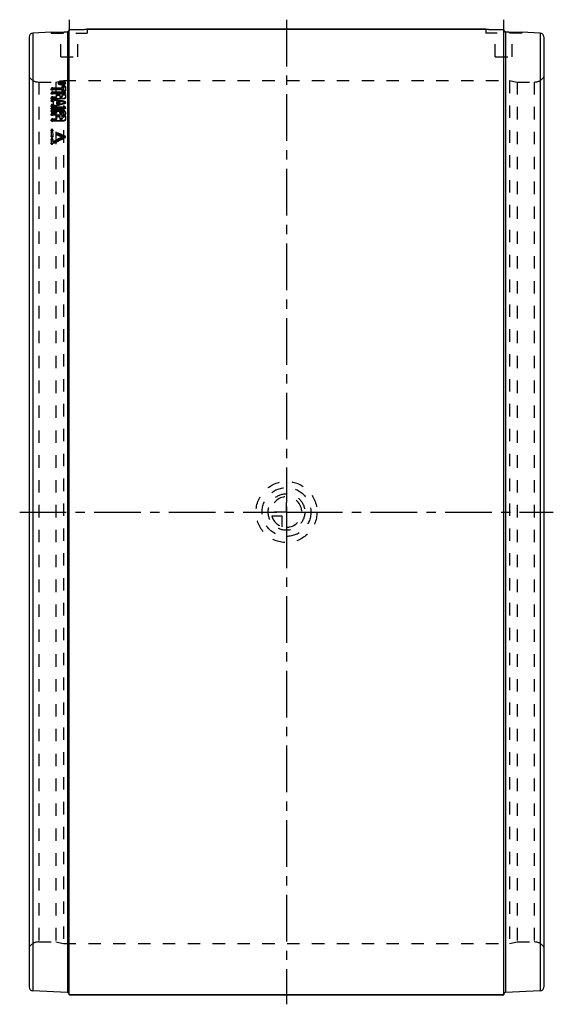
# Model space of a CAD drawing. Header units: millimetres. Extents: x 360 to 640, y 242 to 758.
import ezdxf

# ---------------------------------------------------------------- set-up
doc = ezdxf.new("R2010")
doc.units = ezdxf.units.MM
doc.header["$LTSCALE"] = 65.185185
doc.linetypes.add('CENTER', pattern=[0.6, 0.375, -0.075, 0.075, -0.075])
doc.linetypes.add('HIDDEN', pattern=[0.2, 0.1, -0.1])
for name, color, linetype in [('BOHRUNG', 7, 'CONTINUOUS'), ('KOERPER', 7, 'CONTINUOUS'), ('KONST.EL_MIT_GEO', 7, 'CONTINUOUS'), ('KURVEN', 7, 'CONTINUOUS'), ('L1', 7, 'CONTINUOUS')]:
    doc.layers.add(name, color=color, linetype=linetype)

msp = doc.modelspace()

# ---------------------------------------------------------------- linework, layer by layer
at = {"layer": 'BOHRUNG', "color": 8, "linetype": 'HIDDEN'}
for p, q in [((370.01, 725.3), (379, 725.3)), ((621, 725.3), (629.99, 725.3)), ((370.01, 274.7), (379, 274.7)), ((621, 274.7), (629.99, 274.7))]:
    msp.add_line(p, q, dxfattribs=at)
at = {"layer": 'KOERPER', "color": 7, "linetype": 'Continuous'}
for p, q in [((604.5, 753), (395.5, 753)), ((614, 247), (386, 247))]:
    msp.add_line(p, q, dxfattribs=at)
at = {"layer": 'KONST.EL_MIT_GEO', "color": 2, "linetype": 'CENTER'}
for p, q in [((386, 758), (386, 752.82)), ((614, 752.82), (614, 758))]:
    msp.add_line(p, q, dxfattribs=at)
at = {"layer": 'KONST.EL_MIT_GEO', "color": 7, "linetype": 'Continuous'}
for p, q in [((365, 749), (365, 251)), ((376.5, 751.42), (366.91, 751)), ((366.91, 751), (366.91, 249)), ((385.04, 751.61), (385.04, 248.21)), ((386, 247), (386, 752.82)), ((395.5, 753), (604.5, 753)), ((614, 247), (614, 752.82)), ((614.96, 751.61), (614.96, 248.21)), ((633.09, 751), (623.5, 751.42)), ((633.09, 751), (633.09, 249)), ((635, 749), (635, 251)), ((385.04, 248.21), (366.91, 249)), ((633.09, 249), (614.96, 248.21)), ((386, 247), (614, 247))]:
    msp.add_line(p, q, dxfattribs=at)
at = {"layer": 'KONST.EL_MIT_GEO', "color": 8, "linetype": 'HIDDEN'}
for p, q in [((376.5, 751.42), (376.5, 751)), ((376.5, 751.42), (376.81, 751.42)), ((376.5, 751), (395.5, 751)), ((381.55, 738.6), (381.55, 751)), ((390.45, 738.6), (390.45, 751)), ((395.22, 752.99), (395.5, 753)), ((395.5, 753), (395.5, 751)), ((604.5, 753), (604.5, 751)), ((604.5, 753), (604.74, 752.99)), ((623.5, 751), (604.5, 751)), ((604.74, 752.99), (604.82, 752.99)), ((604.82, 752.99), (604.84, 752.99)), ((607.09, 752.92), (607.27, 752.91)), ((607.27, 752.91), (607.42, 752.91)), ((609.55, 738.6), (609.55, 751)), ((611.33, 752.84), (611.54, 752.83)), ((611.54, 752.83), (611.89, 752.83)), ((618.45, 738.6), (618.45, 751)), ((623.19, 751.42), (623.5, 751.42)), ((623.5, 751.42), (623.5, 751)), ((381.55, 738.6), (390.45, 738.6)), ((609.55, 738.6), (618.45, 738.6)), ((370.01, 725.3), (370.01, 274.7)), ((370.01, 725.3), (379, 725.3)), ((377.34, 722.26), (382.29, 722.45)), ((379, 725.3), (383, 726.1)), ((379, 725.3), (379, 274.7)), ((380.31, 724.95), (380.33, 724.5)), ((380.73, 724.97), (380.75, 724.53)), ((381.15, 725.19), (381.15, 725.06)), ((381.15, 725.19), (381.18, 724.37)), ((382.04, 725.13), (381.15, 725.19)), ((381.15, 725.06), (381.43, 725.04)), ((381.15, 724.94), (381.98, 724.97)), ((381.15, 724.94), (381.15, 724.81)), ((381.15, 724.81), (383.13, 724.89)), ((381.18, 724.61), (381.18, 724.74)), ((381.18, 724.74), (382.07, 724.69)), ((382, 724.56), (381.18, 724.61)), ((381.18, 724.49), (382, 724.52)), ((381.18, 724.37), (381.18, 724.49)), ((383.16, 724.44), (381.18, 724.37)), ((381.43, 725.04), (381.84, 725.02)), ((381.84, 725.02), (381.98, 725.01)), ((381.98, 725.01), (381.98, 724.97)), ((381.98, 725.01), (382, 724.52)), ((382, 724.52), (382, 724.56)), ((382.04, 725.13), (382.07, 724.69)), ((382.26, 724.98), (382.26, 725.04)), ((382.26, 725.04), (382.29, 724.53)), ((382.26, 724.98), (382.85, 725)), ((382.29, 724.6), (382.29, 724.53)), ((382.29, 724.53), (382.87, 724.56)), ((382.31, 722.01), (382.29, 722.93)), ((382.29, 722.93), (382.31, 722.49)), ((382.29, 722.45), (382.31, 722.01)), ((382.41, 725.24), (382.71, 725.25)), ((382.41, 725.24), (382.43, 724.67)), ((382.41, 725.11), (382.71, 725.12)), ((382.43, 724.79), (382.73, 724.8)), ((382.73, 724.68), (382.43, 724.67)), ((382.71, 725.25), (382.73, 724.68)), ((382.85, 725.07), (382.85, 725)), ((382.85, 725.07), (382.87, 724.56)), ((382.87, 724.56), (382.87, 724.62)), ((383, 726.1), (383, 273.9)), ((383, 726.1), (617, 726.1)), ((383.13, 724.89), (383.13, 725.08)), ((383.13, 725.08), (383.16, 724.44)), ((383.16, 724.63), (383.16, 724.44)), ((383.58, 724.66), (383.56, 725.11)), ((384, 724.68), (383.98, 725.13)), ((383.98, 722.99), (384, 720.78)), ((383.98, 722.99), (384, 722.55)), ((617, 726.1), (617, 273.9)), ((617, 726.1), (621, 725.3)), ((621, 725.3), (621, 274.7)), ((621, 725.3), (629.99, 725.3)), ((629.99, 725.3), (629.99, 274.7)), ((376.49, 721.82), (376.51, 721.38)), ((376.49, 719.7), (376.51, 719.27)), ((377.34, 722.26), (377.36, 721.82)), ((377.34, 721.46), (382.29, 721.65)), ((377.34, 721.46), (377.36, 721.02)), ((377.34, 720.15), (383.13, 720.38)), ((377.34, 720.15), (377.36, 719.72)), ((377.34, 719.33), (383.13, 719.55)), ((377.34, 719.33), (377.36, 718.89)), ((377.34, 717.59), (379.39, 717.66)), ((377.34, 717.59), (377.36, 717.15)), ((377.36, 721.82), (382.31, 722.01)), ((382.31, 721.21), (377.36, 721.02)), ((377.36, 719.72), (383.16, 719.94)), ((383.16, 719.12), (377.36, 718.89)), ((379.41, 717.23), (379.39, 718.51)), ((379.39, 718.51), (379.41, 718.07)), ((379.39, 717.66), (379.41, 717.23)), ((381.08, 718.57), (381.11, 717.29)), ((381.08, 718.57), (381.11, 718.14)), ((381.08, 717.73), (382.29, 717.77)), ((381.08, 717.73), (381.11, 717.29)), ((381.11, 717.29), (382.31, 717.34)), ((382.31, 720.72), (382.29, 721.65)), ((382.29, 721.65), (382.31, 721.21)), ((382.29, 721.16), (382.31, 720.72)), ((382.31, 717.34), (382.29, 718.68)), ((382.29, 718.68), (382.31, 718.25)), ((382.29, 717.77), (382.31, 717.34)), ((383.13, 720.38), (383.16, 719.94)), ((383.13, 719.55), (383.16, 719.12)), ((383.98, 721.22), (384, 720.78)), ((384, 719.57), (383.98, 720.01)), ((383.98, 718.75), (384, 716.98)), ((383.98, 718.75), (384, 718.31)), ((383.98, 717.41), (384, 716.98)), ((376.49, 717.12), (376.51, 716.69)), ((376.49, 715.82), (376.51, 715.4)), ((376.49, 713.16), (376.51, 712.74)), ((377, 715.45), (377.02, 715.03)), ((377, 715.45), (377.69, 715.32)), ((377.69, 713.79), (377, 713.6)), ((377, 713.6), (377.02, 713.18)), ((377.71, 714.89), (377.02, 715.03)), ((377.02, 713.18), (377.71, 713.37)), ((377.34, 716.73), (383.13, 716.95)), ((377.34, 716.73), (377.36, 716.3)), ((377.34, 712.3), (383.13, 712.52)), ((377.34, 712.3), (377.36, 711.88)), ((377.36, 717.15), (379.41, 717.23)), ((383.16, 716.52), (377.36, 716.3)), ((377.36, 711.88), (383.16, 712.1)), ((377.68, 716.28), (377.7, 715.85)), ((377.68, 712.81), (377.7, 712.38)), ((377.71, 713.37), (377.69, 715.32)), ((377.69, 715.32), (377.71, 714.89)), ((377.69, 713.79), (377.71, 713.37)), ((379.39, 715), (379.41, 713.82)), ((379.39, 715), (379.41, 714.57)), ((379.39, 715), (379.93, 714.89)), ((379.39, 714.25), (379.41, 713.82)), ((379.63, 713.34), (381.54, 713.85)), ((381.03, 714.69), (381.05, 714.26)), ((381.54, 713.85), (383.48, 714.37)), ((383.13, 716.95), (383.16, 716.52)), ((383.13, 712.52), (383.16, 712.1)), ((383.48, 715.18), (383.5, 714.75)), ((383.48, 714.37), (383.5, 713.94)), ((384, 714.38), (383.98, 714.81)), ((384, 711.68), (383.98, 712.1)), ((376.49, 711.8), (376.51, 711.38)), ((376.49, 710.42), (376.51, 710.01)), ((376.49, 708.59), (376.51, 708.17)), ((376.98, 710.03), (377, 709.62)), ((377.34, 711.39), (383.13, 711.6)), ((377.34, 711.39), (377.36, 710.97)), ((377.34, 709.11), (379.39, 709.18)), ((377.34, 709.11), (377.36, 708.69)), ((377.34, 708.16), (383.13, 708.37)), ((377.34, 708.16), (377.36, 707.75)), ((383.16, 711.18), (377.36, 710.97)), ((377.36, 708.69), (379.41, 708.76)), ((383.16, 707.95), (377.36, 707.75)), ((377.7, 710.9), (377.72, 710.48)), ((379.39, 709.5), (379.39, 709.18)), ((379.39, 709.5), (379.41, 708.76)), ((379.41, 705.74), (379.39, 707.12)), ((379.39, 707.12), (379.41, 706.71)), ((379.41, 708.76), (379.41, 709.08)), ((380.09, 710.38), (380.11, 709.96)), ((381.08, 709.24), (381.08, 709.5)), ((381.08, 709.5), (381.11, 708.83)), ((381.08, 709.24), (382.29, 709.28)), ((381.08, 707.18), (381.11, 705.8)), ((381.08, 707.18), (381.11, 706.77)), ((381.11, 709.09), (381.11, 708.83)), ((381.11, 708.83), (382.31, 708.87)), ((382.29, 709.55), (382.29, 709.28)), ((382.29, 709.55), (382.31, 708.87)), ((382.31, 705.84), (382.29, 707.38)), ((382.29, 707.38), (382.31, 706.97)), ((382.31, 708.87), (382.31, 709.13)), ((383.13, 711.6), (383.16, 711.18)), ((383.13, 708.37), (383.16, 707.95)), ((383.98, 709.61), (384, 708.46)), ((383.98, 709.61), (384, 709.19)), ((383.98, 708.87), (384, 708.46)), ((383.98, 707.44), (384, 705.42)), ((383.98, 707.44), (384, 707.03)), ((376.49, 705.54), (376.51, 705.14)), ((377.34, 706.08), (379.39, 706.15)), ((377.34, 706.08), (377.36, 705.67)), ((377.34, 705.1), (383.13, 705.31)), ((377.34, 705.1), (377.36, 704.69)), ((377.36, 705.67), (379.41, 705.74)), ((383.16, 704.9), (377.36, 704.69)), ((379.39, 706.15), (379.41, 705.74)), ((381.08, 706.21), (382.29, 706.25)), ((381.08, 706.21), (381.11, 705.8)), ((381.11, 705.8), (382.31, 705.84)), ((382.29, 706.25), (382.31, 705.84)), ((383.13, 705.31), (383.16, 704.9)), ((383.98, 705.83), (384, 705.42)), ((376.51, 699.77), (376.49, 700.17)), ((376.49, 700.17), (376.51, 696.75)), ((376.51, 696.75), (376.49, 697.14)), ((377.5, 696.78), (377.48, 700.21)), ((377.5, 699.81), (377.48, 700.21)), ((377.5, 696.78), (377.48, 697.17)), ((379.37, 698.24), (379.39, 697.85)), ((379.59, 697.62), (379.56, 698.02)), ((380.18, 698.13), (380.16, 698.52)), ((382.69, 696.29), (382.67, 696.68)), ((383.8, 696.58), (383.78, 696.97)), ((384, 696.35), (383.98, 696.74)), ((376.51, 694.9), (376.49, 695.29)), ((376.49, 695.29), (376.51, 693.02)), ((376.51, 693.02), (376.49, 693.4)), ((377.28, 693.18), (378, 693.55)), ((377.3, 692.79), (377.28, 693.18)), ((377.5, 693.68), (377.48, 695.32)), ((377.5, 694.93), (377.48, 695.32)), ((377.5, 693.68), (377.48, 694.07)), ((383.06, 696.11), (383.78, 696.47)), ((383.8, 696.08), (383.78, 696.47)), ((370.01, 274.7), (379, 274.7)), ((379, 274.7), (383, 273.9)), ((383, 273.9), (617, 273.9)), ((617, 273.9), (621, 274.7)), ((621, 274.7), (629.99, 274.7))]:
    msp.add_line(p, q, dxfattribs=at)
at = {"layer": 'KONST.EL_MIT_GEO', "color": 7, "linetype": 'Continuous'}
for centre, radius, start, end in [((367, 749), 2, 92.5, 180), ((375.02, 1002.67), 251.26, 270.337, 271.7692), ((374.96, 1004.57), 253.16, 271.7703, 272.2831), ((386, 1005.95), 253.13, 270.0005, 272.1514), ((614, 1005.98), 253.16, 267.8488, 269.9993), ((625.05, 1004.8), 253.39, 267.7171, 268.2293), ((624.97, 1002.36), 250.95, 268.2298, 269.6639), ((633, 749), 2, 0, 87.5), ((367, 251), 2, 180, 267.5), ((385, 247.21), 1, 29.1667, 87.5), ((615, 247.21), 1, 92.5, 180), ((633, 251), 2, 272.5, 360)]:
    msp.add_arc(centre, radius, start, end, dxfattribs=at)
at = {"layer": 'KONST.EL_MIT_GEO', "color": 8, "linetype": 'HIDDEN'}
for centre, radius, start, end in [((375.02, 1002.57), 251.16, 270.4066, 271.7676), ((374.96, 1004.46), 253.05, 271.7685, 272.1092), ((375.06, 1001.91), 250.5, 272.108, 272.2839), ((385.99, 1006.34), 253.52, 270.0012, 270.3623), ((386, 1005.91), 253.09, 270.362, 272.0882), ((613.84, 1001.4), 248.57, 267.9251, 268.1355), ((614.02, 1006.66), 253.84, 268.1335, 268.4337), ((614.03, 1007.26), 254.43, 268.5105, 268.9177), ((614.02, 1006.85), 254.02, 268.9197, 269.3939), ((614, 1006.52), 253.69, 269.5218, 269.999), ((615, 752.63), 1.02, 247.9266, 257.3768), ((615, 752.6), 0.984, 257.3439, 267.6499), ((625, 1003.5), 252.09, 267.7165, 267.997), ((625.01, 1003.7), 252.29, 267.9955, 268.2315), ((624.98, 1002.67), 251.26, 268.2325, 269.5932), ((370.01, 731.3), 6, 213.367, 270), ((629.99, 731.3), 6, 270, 326.633), ((381.94, 727.6), 3.39, 259.8187, 264.0786), ((381.99, 728.01), 3.8, 264.0473, 268.0742), ((382.26, 722.6), 3.07, 96.1101, 99.8504), ((381.99, 728.13), 3.92, 268.0517, 269.8056), ((382.27, 722.54), 3.13, 94.2303, 96.1263), ((381.99, 728.09), 3.88, 269.8007, 272.2227), ((382.26, 722.6), 3.08, 92.2466, 94.2339), ((382.26, 722.63), 3.04, 84.2843, 92.2724), ((381.99, 728.13), 3.92, 272.2264, 280.1063), ((382.3, 723), 2.66, 80.1736, 84.2981), ((382.05, 727.79), 3.57, 280.0739, 284.0691), ((382.38, 723.43), 2.23, 75.4682, 80.1934), ((382.18, 727.31), 3.08, 284.052, 288.5621), ((383.61, 725.11), 0.375, 354.8629, 2.5474), ((115.51, -686.94), 1427.5, 79.18024, 79.41701), ((115.56, -690.46), 1430.53, 79.20488, 79.44113), ((886.16, -1165.24), 1945.26, 104.97548, 105.15228), ((785.86, -108.86), 900.81, 116.58934, 116.95889), ((113.69, 74.46), 677.87, 66.62244, 66.9078), ((113.88, 73.07), 678.72, 66.66876, 66.95366), ((116.11, 76.48), 675.77, 66.6653, 66.99954), ((116.29, 75.08), 676.62, 66.71153, 67.04522), ((790.09, -115.59), 907.68, 116.59063, 117.05039), ((785.92, -110.87), 902.28, 116.54529, 116.9141), ((790.04, -113.58), 906.22, 116.68609, 117.0444), ((370.01, 268.7), 6, 90, 146.633), ((629.99, 268.7), 6, 33.367, 90), ((385, 247.21), 1, 0, 29.1667)]:
    msp.add_arc(centre, radius, start, end, dxfattribs=at)
at = {"layer": 'KONST.EL_MIT_GEO', "color": 7, "linetype": 'Continuous'}
for points in [[(385.38, 751.69), (385.27, 751.64), (385.16, 751.62), (385.04, 751.61)], [(385.87, 752.12), (385.77, 751.93), (385.58, 751.77), (385.38, 751.69)]]:
    msp.add_open_spline(points, degree=3, dxfattribs=at)
at = {"layer": 'KONST.EL_MIT_GEO', "color": 8, "linetype": 'HIDDEN'}
for points in [[(385.38, 751.69), (385.43, 751.71), (385.48, 751.73), (385.52, 751.76)], [(385.52, 751.76), (385.8, 751.93), (386, 752.28), (386, 752.61)], [(386, 752.61), (386, 752.44), (385.95, 752.27), (385.87, 752.12)], [(614, 752.61), (614, 752.44), (614.05, 752.27), (614.13, 752.12)], [(614.13, 752.12), (614.23, 751.93), (614.42, 751.77), (614.62, 751.69)], [(382.26, 725.04), (382.26, 725.1), (382.35, 725.11), (382.41, 725.11)], [(382.94, 725.59), (382.99, 725.58), (383.05, 725.56), (383.1, 725.54)], [(383.16, 724.39), (383.23, 724.41), (383.3, 724.44), (383.37, 724.47)], [(383.37, 724.47), (383.44, 724.5), (383.5, 724.53), (383.56, 724.57)], [(383.46, 725.32), (383.48, 725.3), (383.5, 725.28), (383.51, 725.25)], [(383.51, 725.25), (383.54, 725.21), (383.55, 725.16), (383.56, 725.11)], [(383.56, 724.57), (383.66, 724.63), (383.76, 724.7), (383.84, 724.79)], [(383.84, 724.79), (383.91, 724.87), (383.97, 724.97), (383.98, 725.08)], [(376.74, 715.53), (376.82, 715.5), (376.91, 715.47), (377, 715.45)], [(377.68, 712.81), (378.33, 712.98), (378.98, 713.16), (379.63, 713.34)], [(381.03, 714.69), (380.48, 714.54), (379.93, 714.39), (379.39, 714.25)], [(381.05, 714.26), (380.5, 714.36), (379.96, 714.47), (379.41, 714.57)], [(379.41, 713.82), (379.96, 713.97), (380.5, 714.11), (381.05, 714.26)], [(379.93, 714.89), (380.3, 714.83), (380.66, 714.76), (381.03, 714.69)], [(376.49, 710.42), (376.49, 710.34), (376.55, 710.25), (376.62, 710.2)], [(376.98, 710.03), (377.78, 709.86), (378.58, 709.68), (379.39, 709.5)], [(379.41, 709.08), (378.61, 709.26), (377.8, 709.44), (377, 709.62)], [(380.09, 710.38), (379.29, 710.55), (378.49, 710.73), (377.7, 710.9)], [(377.72, 710.48), (378.52, 710.31), (379.31, 710.13), (380.11, 709.96)]]:
    msp.add_open_spline(points, degree=3, dxfattribs=at)
at = {"layer": 'KONST.EL_MIT_GEO', "color": 7, "linetype": 'Continuous'}
msp.add_open_spline([(614.96, 751.61), (614.71, 751.62), (614.2, 751.84), (614, 752.36), (614, 752.61)], degree=3, knots=[0, 0, 0, 0, 0.49948, 1, 1, 1, 1], dxfattribs=at)
at = {"layer": 'KONST.EL_MIT_GEO', "color": 8, "linetype": 'HIDDEN'}
for points, knots in [([(382.14, 725.86), (381.91, 725.85), (381.45, 725.78), (380.79, 725.59), (380.3, 725.22), (380.31, 724.95)], [0, 0, 0, 0, 0.332396, 0.62695, 1, 1, 1, 1]), ([(380.31, 724.95), (380.31, 724.87), (380.4, 724.65), (380.79, 724.4), (381.14, 724.3), (381.34, 724.26)], [0, 0, 0, 0, 0.177487, 0.526045, 1, 1, 1, 1]), ([(380.33, 724.5), (380.32, 724.77), (380.81, 725.15), (381.47, 725.34), (381.93, 725.4), (382.17, 725.41)], [0, 0, 0, 0, 0.373103, 0.667741, 1, 1, 1, 1]), ([(382.17, 723.77), (381.93, 723.76), (381.49, 723.78), (380.84, 723.92), (380.34, 724.25), (380.33, 724.5)], [0, 0, 0, 0, 0.332661, 0.625973, 1, 1, 1, 1]), ([(380.73, 724.97), (380.72, 725.13), (381.08, 725.49), (381.48, 725.58), (381.74, 725.63)], [0, 0, 0, 0, 0.379695, 1, 1, 1, 1]), ([(382.14, 724.4), (381.97, 724.4), (381.62, 724.42), (381.13, 724.52), (380.74, 724.77), (380.73, 724.97)], [0, 0, 0, 0, 0.332979, 0.626262, 1, 1, 1, 1]), ([(380.75, 724.53), (380.74, 724.73), (381.13, 725.02), (381.63, 725.17), (381.98, 725.21), (382.17, 725.22)], [0, 0, 0, 0, 0.373216, 0.667831, 1, 1, 1, 1]), ([(382.17, 723.96), (381.99, 723.95), (381.65, 723.97), (381.15, 724.08), (380.76, 724.33), (380.75, 724.53)], [0, 0, 0, 0, 0.332761, 0.626104, 1, 1, 1, 1]), ([(382.4, 725.24), (382.37, 725.24), (382.24, 725.22), (382.12, 725.19), (382.04, 725.13)], [0, 0, 0, 0, 0.281939, 1, 1, 1, 1]), ([(382.07, 724.69), (382.09, 724.7), (382.2, 724.77), (382.33, 724.79), (382.43, 724.79)], [0, 0, 0, 0, 0.208146, 1, 1, 1, 1]), ([(383.98, 725.13), (383.97, 725.39), (383.47, 725.71), (382.82, 725.84), (382.38, 725.87), (382.14, 725.86)], [0, 0, 0, 0, 0.372714, 0.666273, 1, 1, 1, 1]), ([(383.56, 725.11), (383.57, 724.9), (383.19, 724.61), (382.68, 724.46), (382.33, 724.41), (382.14, 724.4)], [0, 0, 0, 0, 0.373888, 0.668347, 1, 1, 1, 1]), ([(382.17, 725.41), (382.4, 725.42), (382.84, 725.39), (383.49, 725.26), (383.99, 724.94), (384, 724.68)], [0, 0, 0, 0, 0.333535, 0.627113, 1, 1, 1, 1]), ([(382.17, 725.22), (382.34, 725.23), (382.69, 725.21), (383.18, 725.11), (383.57, 724.86), (383.58, 724.66)], [0, 0, 0, 0, 0.333434, 0.626981, 1, 1, 1, 1]), ([(384, 724.68), (384.01, 724.41), (383.52, 724.03), (382.86, 723.84), (382.4, 723.78), (382.17, 723.77)], [0, 0, 0, 0, 0.374076, 0.668519, 1, 1, 1, 1]), ([(383.58, 724.66), (383.59, 724.45), (383.21, 724.16), (382.7, 724.01), (382.35, 723.97), (382.17, 723.96)], [0, 0, 0, 0, 0.373964, 0.66843, 1, 1, 1, 1]), ([(382.29, 724.6), (382.29, 724.63), (382.34, 724.66), (382.38, 724.65), (382.4, 724.65)], [0, 0, 0, 0, 0.637865, 1, 1, 1, 1]), ([(383.98, 722.99), (383.98, 723.12), (383.65, 723.35), (383.13, 723.37), (382.61, 723.31), (382.29, 723.06), (382.29, 722.93)], [0, 0, 0, 0, 0.186872, 0.494288, 0.807018, 1, 1, 1, 1]), ([(382.31, 722.49), (382.31, 722.61), (382.63, 722.86), (383.15, 722.92), (383.67, 722.91), (384, 722.67), (384, 722.55)], [0, 0, 0, 0, 0.193153, 0.506106, 0.813379, 1, 1, 1, 1]), ([(383.13, 725.08), (383.13, 725.14), (382.96, 725.25), (382.81, 725.25), (382.71, 725.25)], [0, 0, 0, 0, 0.376842, 1, 1, 1, 1]), ([(382.71, 725.12), (382.73, 725.13), (382.77, 725.12), (382.85, 725.1), (382.85, 725.07)], [0, 0, 0, 0, 0.336662, 1, 1, 1, 1]), ([(382.73, 724.8), (382.83, 724.81), (382.98, 724.8), (383.16, 724.69), (383.16, 724.63)], [0, 0, 0, 0, 0.623117, 1, 1, 1, 1]), ([(382.73, 724.68), (382.76, 724.68), (382.8, 724.68), (382.86, 724.66), (382.84, 724.64), (382.84, 724.63)], [0, 0, 0, 0, 0.63115, 0.821068, 1, 1, 1, 1]), ([(383.1, 725.54), (383.14, 725.53), (383.27, 725.47), (383.39, 725.4), (383.46, 725.32)], [0, 0, 0, 0, 0.285711, 1, 1, 1, 1]), ([(377.34, 722.26), (377.13, 722.25), (376.81, 722.21), (376.48, 721.95), (376.49, 721.82)], [0, 0, 0, 0, 0.618803, 1, 1, 1, 1]), ([(377.34, 720.15), (377.13, 720.15), (376.81, 720.1), (376.48, 719.83), (376.49, 719.7)], [0, 0, 0, 0, 0.614797, 1, 1, 1, 1]), ([(377.34, 717.59), (377.23, 717.58), (376.92, 717.55), (376.48, 717.34), (376.49, 717.12)], [0, 0, 0, 0, 0.330966, 1, 1, 1, 1]), ([(376.49, 721.82), (376.5, 721.69), (376.83, 721.46), (377.14, 721.45), (377.34, 721.46)], [0, 0, 0, 0, 0.381495, 1, 1, 1, 1]), ([(376.49, 719.7), (376.49, 719.65), (376.59, 719.48), (376.91, 719.35), (377.18, 719.32), (377.34, 719.33)], [0, 0, 0, 0, 0.169498, 0.528307, 1, 1, 1, 1]), ([(376.51, 721.38), (376.5, 721.51), (376.83, 721.77), (377.15, 721.81), (377.36, 721.82)], [0, 0, 0, 0, 0.380911, 1, 1, 1, 1]), ([(376.51, 719.27), (376.5, 719.4), (376.83, 719.67), (377.15, 719.71), (377.36, 719.72)], [0, 0, 0, 0, 0.384908, 1, 1, 1, 1]), ([(377.36, 721.02), (377.16, 721.01), (376.85, 721.03), (376.52, 721.25), (376.51, 721.38)], [0, 0, 0, 0, 0.61856, 1, 1, 1, 1]), ([(377.36, 718.89), (377.25, 718.89), (376.96, 718.9), (376.52, 719.05), (376.51, 719.27)], [0, 0, 0, 0, 0.33453, 1, 1, 1, 1]), ([(381.08, 718.57), (381.08, 718.7), (380.81, 718.91), (380.38, 718.97), (379.88, 718.95), (379.39, 718.73), (379.39, 718.51)], [0, 0, 0, 0, 0.192824, 0.416585, 0.66505, 1, 1, 1, 1]), ([(379.41, 718.07), (379.41, 718.21), (379.68, 718.43), (380.11, 718.52), (380.6, 718.55), (381.11, 718.35), (381.11, 718.14)], [0, 0, 0, 0, 0.199282, 0.428836, 0.676586, 1, 1, 1, 1]), ([(382.29, 721.16), (382.29, 721.11), (382.43, 720.84), (382.76, 720.79), (383, 720.79)], [0, 0, 0, 0, 0.174297, 1, 1, 1, 1]), ([(383.98, 718.75), (383.98, 718.88), (383.71, 719.09), (383.28, 719.15), (382.78, 719.12), (382.29, 718.9), (382.29, 718.68)], [0, 0, 0, 0, 0.192812, 0.416584, 0.665204, 1, 1, 1, 1]), ([(384, 720.78), (384, 720.66), (383.68, 720.4), (383.16, 720.33), (382.64, 720.35), (382.31, 720.6), (382.31, 720.72)], [0, 0, 0, 0, 0.195095, 0.506088, 0.811376, 1, 1, 1, 1]), ([(382.31, 718.25), (382.31, 718.38), (382.57, 718.61), (383.01, 718.7), (383.5, 718.72), (384, 718.53), (384, 718.31)], [0, 0, 0, 0, 0.199213, 0.428806, 0.676637, 1, 1, 1, 1]), ([(383, 720.79), (383.23, 720.78), (383.59, 720.81), (383.98, 721.08), (383.98, 721.22)], [0, 0, 0, 0, 0.613717, 1, 1, 1, 1]), ([(383.98, 720.01), (383.98, 720.06), (383.89, 720.23), (383.56, 720.36), (383.29, 720.38), (383.13, 720.38)], [0, 0, 0, 0, 0.169338, 0.527787, 1, 1, 1, 1]), ([(383.13, 719.55), (383.34, 719.56), (383.67, 719.6), (383.99, 719.88), (383.98, 720.01)], [0, 0, 0, 0, 0.614379, 1, 1, 1, 1]), ([(383.13, 716.95), (383.24, 716.95), (383.55, 716.99), (383.98, 717.19), (383.98, 717.41)], [0, 0, 0, 0, 0.328097, 1, 1, 1, 1]), ([(383.16, 719.94), (383.26, 719.94), (383.56, 719.93), (383.99, 719.78), (384, 719.57)], [0, 0, 0, 0, 0.335024, 1, 1, 1, 1]), ([(384, 719.57), (384.01, 719.44), (383.69, 719.17), (383.36, 719.12), (383.16, 719.12)], [0, 0, 0, 0, 0.385327, 1, 1, 1, 1]), ([(377.68, 716.28), (377.54, 716.3), (377.26, 716.3), (376.85, 716.23), (376.48, 716), (376.49, 715.82)], [0, 0, 0, 0, 0.304712, 0.601977, 1, 1, 1, 1]), ([(377, 713.6), (376.92, 713.59), (376.71, 713.52), (376.48, 713.32), (376.49, 713.16)], [0, 0, 0, 0, 0.324147, 1, 1, 1, 1]), ([(377.34, 712.3), (377.23, 712.3), (376.91, 712.26), (376.48, 712.03), (376.49, 711.8)], [0, 0, 0, 0, 0.325702, 1, 1, 1, 1]), ([(376.49, 717.12), (376.49, 717.06), (376.58, 716.89), (376.91, 716.75), (377.18, 716.72), (377.34, 716.73)], [0, 0, 0, 0, 0.173291, 0.532277, 1, 1, 1, 1]), ([(376.49, 715.82), (376.49, 715.8), (376.53, 715.66), (376.65, 715.58), (376.74, 715.53)], [0, 0, 0, 0, 0.213067, 1, 1, 1, 1]), ([(376.49, 713.16), (376.5, 712.99), (377, 712.72), (377.43, 712.74), (377.68, 712.81)], [0, 0, 0, 0, 0.402389, 1, 1, 1, 1]), ([(376.51, 715.4), (376.5, 715.57), (376.87, 715.8), (377.28, 715.87), (377.57, 715.87), (377.7, 715.85)], [0, 0, 0, 0, 0.397056, 0.694326, 1, 1, 1, 1]), ([(376.51, 716.69), (376.51, 716.75), (376.59, 716.93), (376.91, 717.1), (377.2, 717.15), (377.36, 717.15)], [0, 0, 0, 0, 0.171933, 0.532539, 1, 1, 1, 1]), ([(377.36, 716.3), (377.25, 716.3), (376.96, 716.31), (376.52, 716.47), (376.51, 716.69)], [0, 0, 0, 0, 0.331728, 1, 1, 1, 1]), ([(377.02, 715.03), (376.95, 715.04), (376.75, 715.09), (376.52, 715.25), (376.51, 715.4)], [0, 0, 0, 0, 0.325445, 1, 1, 1, 1]), ([(376.51, 712.74), (376.51, 712.78), (376.57, 713.02), (376.83, 713.13), (377.02, 713.18)], [0, 0, 0, 0, 0.193632, 1, 1, 1, 1]), ([(377.7, 712.38), (377.45, 712.32), (377.03, 712.3), (376.52, 712.56), (376.51, 712.74)], [0, 0, 0, 0, 0.597896, 1, 1, 1, 1]), ([(383.98, 712.1), (383.98, 712.17), (383.89, 712.34), (383.57, 712.49), (383.29, 712.52), (383.13, 712.52)], [0, 0, 0, 0, 0.18024, 0.539329, 1, 1, 1, 1]), ([(383.13, 711.6), (383.24, 711.61), (383.56, 711.64), (383.99, 711.87), (383.98, 712.1)], [0, 0, 0, 0, 0.325391, 1, 1, 1, 1]), ([(384, 716.98), (384, 716.92), (383.92, 716.74), (383.6, 716.58), (383.32, 716.52), (383.16, 716.52)], [0, 0, 0, 0, 0.17294, 0.535233, 1, 1, 1, 1]), ([(383.16, 712.1), (383.26, 712.1), (383.57, 712.09), (383.99, 711.9), (384, 711.68)], [0, 0, 0, 0, 0.326785, 1, 1, 1, 1]), ([(383.98, 714.81), (383.98, 714.85), (383.9, 715.06), (383.65, 715.15), (383.48, 715.18)], [0, 0, 0, 0, 0.194212, 1, 1, 1, 1]), ([(383.48, 714.37), (383.55, 714.39), (383.75, 714.46), (383.99, 714.65), (383.98, 714.81)], [0, 0, 0, 0, 0.323877, 1, 1, 1, 1]), ([(383.5, 714.75), (383.57, 714.74), (383.77, 714.69), (384, 714.53), (384, 714.38)], [0, 0, 0, 0, 0.322841, 1, 1, 1, 1]), ([(384, 714.38), (384, 714.33), (383.93, 714.1), (383.68, 713.99), (383.5, 713.94)], [0, 0, 0, 0, 0.191597, 1, 1, 1, 1]), ([(377.7, 710.9), (377.56, 710.93), (377.27, 710.93), (376.84, 710.86), (376.48, 710.61), (376.49, 710.42)], [0, 0, 0, 0, 0.299889, 0.59468, 1, 1, 1, 1]), ([(377.34, 709.11), (377.23, 709.1), (376.91, 709.06), (376.48, 708.82), (376.49, 708.59)], [0, 0, 0, 0, 0.322725, 1, 1, 1, 1]), ([(376.49, 711.8), (376.49, 711.74), (376.58, 711.57), (376.9, 711.41), (377.18, 711.38), (377.34, 711.39)], [0, 0, 0, 0, 0.180371, 0.539817, 1, 1, 1, 1]), ([(376.49, 708.59), (376.49, 708.53), (376.65, 708.2), (377.07, 708.15), (377.34, 708.16)], [0, 0, 0, 0, 0.187683, 1, 1, 1, 1]), ([(376.51, 710.01), (376.5, 710.19), (376.86, 710.44), (377.3, 710.51), (377.58, 710.51), (377.72, 710.48)], [0, 0, 0, 0, 0.404334, 0.699122, 1, 1, 1, 1]), ([(376.51, 711.38), (376.51, 711.45), (376.59, 711.64), (376.91, 711.82), (377.2, 711.88), (377.36, 711.88)], [0, 0, 0, 0, 0.178906, 0.539942, 1, 1, 1, 1]), ([(377.36, 710.97), (377.25, 710.97), (376.95, 710.98), (376.52, 711.16), (376.51, 711.38)], [0, 0, 0, 0, 0.326314, 1, 1, 1, 1]), ([(377, 709.62), (376.93, 709.63), (376.73, 709.69), (376.52, 709.86), (376.51, 710.01)], [0, 0, 0, 0, 0.317829, 1, 1, 1, 1]), ([(376.51, 708.17), (376.51, 708.24), (376.58, 708.44), (376.91, 708.63), (377.2, 708.68), (377.36, 708.69)], [0, 0, 0, 0, 0.182735, 0.54407, 1, 1, 1, 1]), ([(377.36, 707.75), (377.25, 707.74), (376.94, 707.75), (376.52, 707.95), (376.51, 708.17)], [0, 0, 0, 0, 0.323245, 1, 1, 1, 1]), ([(376.62, 710.2), (376.64, 710.18), (376.75, 710.1), (376.88, 710.05), (376.98, 710.03)], [0, 0, 0, 0, 0.222905, 1, 1, 1, 1]), ([(381.08, 707.18), (381.08, 707.5), (380.41, 707.68), (379.92, 707.59), (379.59, 707.47), (379.39, 707.26), (379.39, 707.12)], [0, 0, 0, 0, 0.476946, 0.639662, 0.787543, 1, 1, 1, 1]), ([(379.41, 706.71), (379.41, 706.85), (379.61, 707.06), (379.94, 707.17), (380.44, 707.26), (381.11, 707.09), (381.11, 706.77)], [0, 0, 0, 0, 0.212555, 0.360762, 0.523361, 1, 1, 1, 1]), ([(383.98, 709.61), (383.98, 709.87), (383.63, 710.37), (382.84, 710.7), (381.63, 710.86), (380.64, 710.69), (380.09, 710.38)], [0, 0, 0, 0, 0.176789, 0.357147, 0.572807, 1, 1, 1, 1]), ([(380.11, 709.96), (380.28, 710.06), (380.68, 710.21), (381.97, 710.51), (384, 710.17), (384, 709.19)], [0, 0, 0, 0, 0.141822, 0.297085, 1, 1, 1, 1]), ([(381.08, 709.5), (381.08, 709.55), (381.16, 709.7), (381.42, 709.83), (381.65, 709.86), (381.78, 709.85)], [0, 0, 0, 0, 0.179838, 0.547984, 1, 1, 1, 1]), ([(381.11, 709.09), (381.11, 709.18), (381.25, 709.33), (381.48, 709.41), (381.83, 709.47), (382.31, 709.35), (382.31, 709.13)], [0, 0, 0, 0, 0.210368, 0.359477, 0.523939, 1, 1, 1, 1]), ([(381.78, 709.85), (381.85, 709.85), (382.04, 709.83), (382.29, 709.68), (382.29, 709.55)], [0, 0, 0, 0, 0.32687, 1, 1, 1, 1]), ([(383.98, 707.44), (383.98, 707.76), (383.31, 707.94), (382.82, 707.85), (382.49, 707.74), (382.29, 707.52), (382.29, 707.38)], [0, 0, 0, 0, 0.47696, 0.639759, 0.787672, 1, 1, 1, 1]), ([(382.31, 706.97), (382.31, 707.11), (382.51, 707.32), (382.84, 707.44), (383.34, 707.53), (384, 707.35), (384, 707.03)], [0, 0, 0, 0, 0.212427, 0.360665, 0.523348, 1, 1, 1, 1]), ([(383.13, 708.37), (383.24, 708.37), (383.56, 708.41), (383.98, 708.64), (383.98, 708.87)], [0, 0, 0, 0, 0.319864, 1, 1, 1, 1]), ([(384, 711.68), (384.01, 711.62), (383.93, 711.43), (383.61, 711.24), (383.32, 711.19), (383.16, 711.18)], [0, 0, 0, 0, 0.179012, 0.54026, 1, 1, 1, 1]), ([(384, 708.46), (384, 708.39), (383.85, 708.05), (383.44, 707.96), (383.16, 707.95)], [0, 0, 0, 0, 0.186857, 1, 1, 1, 1]), ([(377.34, 706.08), (377.23, 706.07), (376.9, 706.03), (376.48, 705.78), (376.49, 705.54)], [0, 0, 0, 0, 0.320038, 1, 1, 1, 1]), ([(376.49, 705.54), (376.49, 705.48), (376.65, 705.15), (377.06, 705.09), (377.34, 705.1)], [0, 0, 0, 0, 0.191319, 1, 1, 1, 1]), ([(376.51, 705.14), (376.51, 705.2), (376.64, 705.56), (377.07, 705.66), (377.36, 705.67)], [0, 0, 0, 0, 0.189761, 1, 1, 1, 1]), ([(377.36, 704.69), (377.25, 704.69), (376.94, 704.7), (376.52, 704.91), (376.51, 705.14)], [0, 0, 0, 0, 0.320472, 1, 1, 1, 1]), ([(383.13, 705.31), (383.24, 705.31), (383.57, 705.35), (383.98, 705.59), (383.98, 705.83)], [0, 0, 0, 0, 0.31719, 1, 1, 1, 1]), ([(384, 705.42), (384, 705.35), (383.86, 705.01), (383.44, 704.91), (383.16, 704.9)], [0, 0, 0, 0, 0.19039, 1, 1, 1, 1]), ([(377.48, 700.21), (377.48, 700.39), (376.97, 700.59), (376.49, 700.37), (376.49, 700.17)], [0, 0, 0, 0, 0.492592, 1, 1, 1, 1]), ([(376.49, 697.14), (376.49, 696.95), (377, 696.74), (377.48, 696.98), (377.48, 697.17)], [0, 0, 0, 0, 0.492647, 1, 1, 1, 1]), ([(377.5, 699.81), (377.5, 700), (376.99, 700.19), (376.51, 699.97), (376.51, 699.77)], [0, 0, 0, 0, 0.491356, 1, 1, 1, 1]), ([(376.51, 696.75), (376.51, 696.56), (377.02, 696.35), (377.5, 696.59), (377.5, 696.78)], [0, 0, 0, 0, 0.49143, 1, 1, 1, 1]), ([(380.16, 698.52), (380.08, 698.56), (379.8, 698.61), (379.35, 698.45), (379.37, 698.24)], [0, 0, 0, 0, 0.294396, 1, 1, 1, 1]), ([(379.37, 698.24), (379.37, 698.17), (379.45, 698.07), (379.54, 698.03), (379.56, 698.02)], [0, 0, 0, 0, 0.706679, 1, 1, 1, 1]), ([(380.18, 698.13), (380.1, 698.16), (379.82, 698.21), (379.37, 698.06), (379.39, 697.85)], [0, 0, 0, 0, 0.294356, 1, 1, 1, 1]), ([(379.39, 697.85), (379.39, 697.78), (379.47, 697.68), (379.56, 697.63), (379.59, 697.62)], [0, 0, 0, 0, 0.707133, 1, 1, 1, 1]), ([(383.98, 696.74), (383.98, 696.81), (383.9, 696.91), (383.81, 696.96), (383.78, 696.97)], [0, 0, 0, 0, 0.707385, 1, 1, 1, 1]), ([(383.78, 696.47), (383.81, 696.48), (383.91, 696.54), (383.98, 696.66), (383.98, 696.74)], [0, 0, 0, 0, 0.296152, 1, 1, 1, 1]), ([(377.48, 695.32), (377.48, 695.51), (376.97, 695.73), (376.49, 695.48), (376.49, 695.29)], [0, 0, 0, 0, 0.492635, 1, 1, 1, 1]), ([(376.49, 693.4), (376.49, 693.27), (376.81, 693.04), (377.13, 693.1), (377.28, 693.18)], [0, 0, 0, 0, 0.426754, 1, 1, 1, 1]), ([(377.5, 694.93), (377.5, 695.12), (376.99, 695.34), (376.51, 695.1), (376.51, 694.9)], [0, 0, 0, 0, 0.491426, 1, 1, 1, 1]), ([(376.51, 693.02), (376.51, 692.89), (376.83, 692.66), (377.15, 692.72), (377.3, 692.79)], [0, 0, 0, 0, 0.426724, 1, 1, 1, 1]), ([(384, 696.35), (384, 696.42), (383.92, 696.52), (383.83, 696.57), (383.8, 696.58)], [0, 0, 0, 0, 0.707312, 1, 1, 1, 1]), ([(383.8, 696.08), (383.83, 696.1), (383.93, 696.15), (384.01, 696.27), (384, 696.35)], [0, 0, 0, 0, 0.296202, 1, 1, 1, 1])]:
    msp.add_open_spline(points, degree=3, knots=knots, dxfattribs=at)
at = {"layer": 'KURVEN', "color": 8, "linetype": 'HIDDEN'}
for p, q in [((500, 516), (500, 484)), ((500, 500), (490.4, 500)), ((497.8, 497.8), (492.31, 497.8)), ((497.8, 492.31), (497.8, 497.8))]:
    msp.add_line(p, q, dxfattribs=at)
for radius in [16, 12.8, 9.6]:
    msp.add_circle((500, 500), radius, dxfattribs=at)
for start, end in [(270, 180), (195.962, 254.038)]:
    msp.add_arc((500, 500), 8, start, end, dxfattribs=at)
at = {"layer": 'L1', "color": 2, "linetype": 'CENTER'}
for p, q in [((500, 758), (500, 505)), ((500, 500), (500, 505)), ((360, 500), (495, 500)), ((500, 500), (495, 500)), ((500, 500), (500, 495)), ((500, 500), (505, 500)), ((505, 500), (640, 500)), ((500, 495), (500, 242))]:
    msp.add_line(p, q, dxfattribs=at)

doc.saveas('drawing.dxf')
